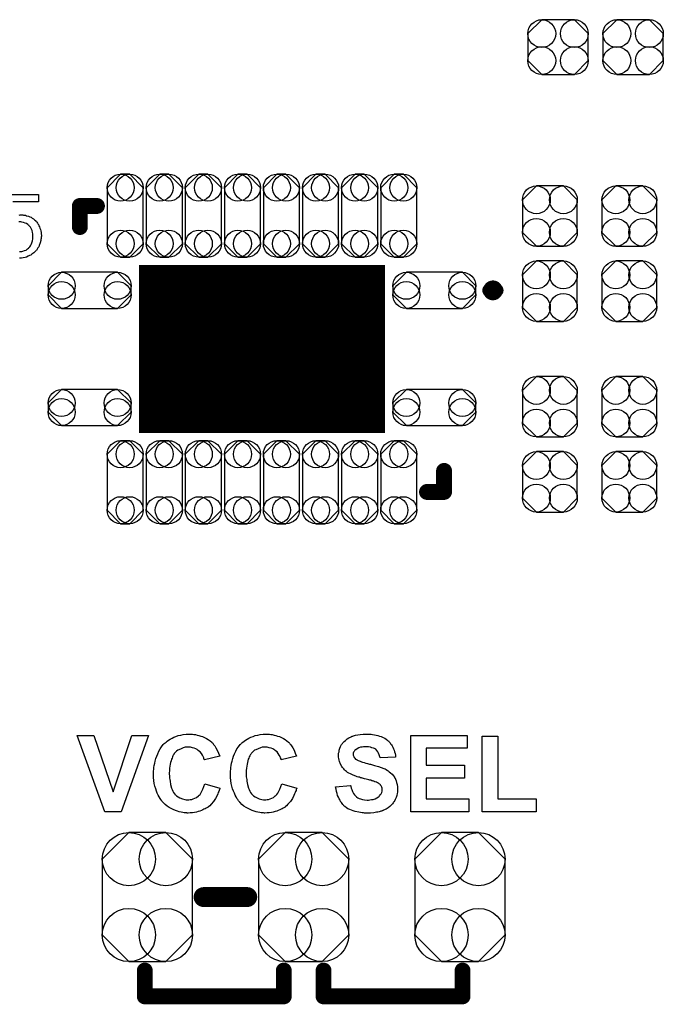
# Model space of a CAD drawing. Extents: x -0.07 to 0.95, y -0.15 to 1.54.
# Tile 6 of 14: x 0.31 to 0.63, y 0.26 to 0.76. Entities that reach past the tile are written whole.
import ezdxf

# ---------------------------------------------------------------- set-up
doc = ezdxf.new("R2010")
doc.units = 0
doc.layers.get('0').update_dxf_attribs({"linetype": 'CONTINUOUS'})
doc.layers.add('gto', color=2, linetype='CONTINUOUS')
doc.layers.add('gts', color=1, linetype='CONTINUOUS')

# ---------------------------------------------------------------- blocks, each defined once
blk = doc.blocks.new('D66')
at = {"const_width": 0.00335}
blk.add_lwpolyline([(-0.001675, 0, 1), (0.001675, 0, 1)], format="xyb", close=True, dxfattribs=at)
blk = doc.blocks.new('D32')
at = {"const_width": 0.005}
blk.add_lwpolyline([(-0.0025, 0, 1), (0.0025, 0, 1)], format="xyb", close=True, dxfattribs=at)
blk = doc.blocks.new('D33')
at = {"const_width": 0.004}
blk.add_lwpolyline([(-0.002, 0, 1), (0.002, 0, 1)], format="xyb", close=True, dxfattribs=at)
blk = doc.blocks.new('D70')
blk.add_lwpolyline([(0.0091, -0.0141), (0.0091, 0.0141), (0.0023, 0.0209), (-0.0023, 0.0209), (-0.0091, 0.0141), (-0.0091, -0.0141), (-0.0023, -0.0209), (0.0023, -0.0209)], close=True)
for centre in [(-0.0023, 0.0141), (0.0023, 0.0141), (-0.0023, -0.0141), (0.0023, -0.0141)]:
    blk.add_circle(centre, 0.0068)
blk = doc.blocks.new('D71')
blk.add_lwpolyline([(-0.0141, -0.0091), (0.0141, -0.0091), (0.0209, -0.0023), (0.0209, 0.0023), (0.0141, 0.0091), (-0.0141, 0.0091), (-0.0209, 0.0023), (-0.0209, -0.0023)], close=True)
for centre in [(-0.0141, 0.0023), (0.0141, 0.0023), (-0.0141, -0.0023), (0.0141, -0.0023)]:
    blk.add_circle(centre, 0.0068)
blk = doc.blocks.new('D63')
at = {"const_width": 0.0846}
blk.add_lwpolyline([(-0.062, 0), (0.062, 0)], dxfattribs=at)
blk = doc.blocks.new('D72')
blk.add_lwpolyline([(0.0152, -0.0068), (0.0152, 0.0068), (0.0082, 0.0138), (-0.0082, 0.0138), (-0.0152, 0.0068), (-0.0152, -0.0068), (-0.0082, -0.0138), (0.0082, -0.0138)], close=True)
for centre in [(-0.0082, 0.0068), (0.0082, 0.0068), (-0.0082, -0.0068), (0.0082, -0.0068)]:
    blk.add_circle(centre, 0.007)
blk = doc.blocks.new('D73')
blk.add_lwpolyline([(0.0068, 0.0152), (-0.0068, 0.0152), (-0.0138, 0.0082), (-0.0138, -0.0082), (-0.0068, -0.0152), (0.0068, -0.0152), (0.0138, -0.0082), (0.0138, 0.0082)], close=True)
for centre in [(-0.0068, 0.0082), (0.0068, 0.0082), (-0.0068, -0.0082), (0.0068, -0.0082)]:
    blk.add_circle(centre, 0.007)
blk = doc.blocks.new('D78')
blk.add_lwpolyline([(-0.0227, 0.0191), (-0.0227, -0.0191), (-0.0093, -0.0325), (0.0093, -0.0325), (0.0227, -0.0191), (0.0227, 0.0191), (0.0093, 0.0325), (-0.0093, 0.0325)], close=True)
for centre in [(-0.0093, 0.0191), (0.0093, 0.0191), (-0.0093, -0.0191), (0.0093, -0.0191)]:
    blk.add_circle(centre, 0.0134)

msp = doc.modelspace()

# ---------------------------------------------------------------- linework, layer by layer
at = {"layer": 'gto', "color": 2}
for points in [[(0.3005, 0.6708), (0.3164, 0.6708), (0.3164, 0.6671)], [(0.3164, 0.6671), (0.3036, 0.6671)], [(0.3068, 0.6604), (0.3073, 0.6605), (0.3083, 0.6605), (0.3086, 0.6605), (0.309, 0.6604), (0.3094, 0.6604), (0.3099, 0.6603), (0.3104, 0.6601), (0.3115, 0.6598), (0.3121, 0.6596), (0.3127, 0.6593), (0.3133, 0.6589), (0.3139, 0.6586), (0.3144, 0.6581), (0.315, 0.6576), (0.315, 0.6575), (0.3151, 0.6574), (0.3153, 0.6573), (0.3154, 0.6571), (0.3157, 0.6568), (0.3159, 0.6564), (0.3162, 0.656), (0.3165, 0.6556), (0.3167, 0.655), (0.317, 0.6545), (0.3172, 0.6538), (0.3174, 0.6532), (0.3176, 0.6525), (0.3178, 0.6517), (0.3178, 0.6509), (0.3179, 0.6501), (0.3179, 0.6501), (0.3179, 0.6499), (0.3179, 0.6497), (0.3178, 0.6494), (0.3178, 0.649), (0.3178, 0.6486), (0.3177, 0.6481), (0.3176, 0.6476), (0.3173, 0.6464), (0.3168, 0.6451), (0.3166, 0.6445), (0.3162, 0.6439), (0.3158, 0.6432), (0.3154, 0.6426), (0.3153, 0.6426), (0.3152, 0.6424), (0.315, 0.6422), (0.3148, 0.642), (0.3145, 0.6417), (0.3141, 0.6414), (0.3136, 0.641), (0.3131, 0.6407), (0.3126, 0.6403), (0.3119, 0.64), (0.3112, 0.6397), (0.3105, 0.6393), (0.3097, 0.6391), (0.3088, 0.6389), (0.3079, 0.6388), (0.3069, 0.6387)], [(0.3069, 0.642), (0.3072, 0.642), (0.3074, 0.642), (0.308, 0.6421), (0.3086, 0.6422), (0.3094, 0.6425), (0.3102, 0.6428), (0.311, 0.6434), (0.3114, 0.6437), (0.3117, 0.6441), (0.3118, 0.6441), (0.3118, 0.6442), (0.3119, 0.6443), (0.3121, 0.6445), (0.3124, 0.645), (0.3128, 0.6456), (0.3131, 0.6464), (0.3134, 0.6474), (0.3136, 0.6485), (0.3137, 0.6491), (0.3137, 0.6498), (0.3137, 0.6498), (0.3137, 0.6499), (0.3137, 0.6501), (0.3137, 0.6503), (0.3137, 0.6506), (0.3136, 0.6509), (0.3135, 0.6517), (0.3133, 0.6526), (0.313, 0.6534), (0.3125, 0.6543), (0.3118, 0.655), (0.3118, 0.6551), (0.3117, 0.6551), (0.3115, 0.6554), (0.3111, 0.6557), (0.3105, 0.6561), (0.3098, 0.6564), (0.309, 0.6567), (0.308, 0.6569), (0.3075, 0.657), (0.3066, 0.657)], [(0.3581, 0.36), (0.3498, 0.36), (0.336, 0.3984), (0.3444, 0.3984), (0.3541, 0.37), (0.3635, 0.3984), (0.3718, 0.3984), (0.3581, 0.36)], [(0.3934, 0.3991), (0.3941, 0.399), (0.3947, 0.3989), (0.3955, 0.3988), (0.3963, 0.3986), (0.3972, 0.3984), (0.3982, 0.3981), (0.3991, 0.3978), (0.4001, 0.3974), (0.401, 0.3969), (0.4019, 0.3964), (0.4029, 0.3957), (0.4037, 0.395), (0.4038, 0.395), (0.4038, 0.3949), (0.404, 0.3947), (0.4042, 0.3945), (0.4044, 0.3942), (0.4046, 0.3939), (0.4052, 0.3931), (0.4058, 0.3921), (0.4065, 0.3909), (0.4071, 0.3895), (0.4077, 0.3879), (0.4, 0.3861), (0.4, 0.3861), (0.3999, 0.3862), (0.3999, 0.3864), (0.3998, 0.3866), (0.3997, 0.3871), (0.3994, 0.3877), (0.399, 0.3885), (0.3985, 0.3893), (0.3978, 0.3901), (0.3971, 0.3907), (0.397, 0.3908), (0.3967, 0.391), (0.3963, 0.3913), (0.3957, 0.3916), (0.3949, 0.392), (0.394, 0.3922), (0.393, 0.3925), (0.3919, 0.3925), (0.3915, 0.3925), (0.3912, 0.3925), (0.3908, 0.3924), (0.3904, 0.3924), (0.3894, 0.3921), (0.3883, 0.3917), (0.3872, 0.3912), (0.3866, 0.3909), (0.386, 0.3905), (0.3855, 0.39), (0.385, 0.3894), (0.385, 0.3894), (0.3848, 0.3892), (0.3847, 0.3891), (0.3846, 0.3888), (0.3843, 0.3885), (0.3841, 0.3881), (0.3839, 0.3876), (0.3837, 0.387), (0.3834, 0.3864), (0.3832, 0.3856), (0.383, 0.3848), (0.3827, 0.3839), (0.3826, 0.3829), (0.3825, 0.3819), (0.3824, 0.3807), (0.3823, 0.3794), (0.3823, 0.3794), (0.3823, 0.3791), (0.3823, 0.3787), (0.3824, 0.3783), (0.3824, 0.3776), (0.3825, 0.3769), (0.3826, 0.3762), (0.3827, 0.3754), (0.383, 0.3737), (0.3835, 0.3719), (0.3837, 0.3711), (0.3841, 0.3703), (0.3845, 0.3696), (0.385, 0.369), (0.385, 0.3689), (0.3851, 0.3689), (0.3852, 0.3687), (0.3855, 0.3685), (0.386, 0.368), (0.3868, 0.3675), (0.3877, 0.3669), (0.3889, 0.3664), (0.3902, 0.3661), (0.3909, 0.366), (0.3917, 0.3659), (0.392, 0.3659), (0.3922, 0.366), (0.3928, 0.3661), (0.3936, 0.3662), (0.3943, 0.3664), (0.3952, 0.3668), (0.3961, 0.3672), (0.397, 0.3679), (0.3971, 0.368), (0.3974, 0.3683), (0.3978, 0.3687), (0.3982, 0.3694), (0.3988, 0.3703), (0.3993, 0.3713), (0.3998, 0.3726), (0.4002, 0.3741), (0.4078, 0.3718), (0.4078, 0.3717), (0.4077, 0.3715), (0.4076, 0.3712), (0.4074, 0.3707), (0.4072, 0.3702), (0.407, 0.3696), (0.4067, 0.3689), (0.4064, 0.3682), (0.4056, 0.3667), (0.4046, 0.3652), (0.4034, 0.3637), (0.4027, 0.363), (0.402, 0.3624), (0.4019, 0.3623), (0.4018, 0.3623), (0.4016, 0.3621), (0.4013, 0.3619), (0.4009, 0.3617), (0.4004, 0.3614), (0.3998, 0.3612), (0.3992, 0.3609), (0.3985, 0.3606), (0.3977, 0.3603), (0.3969, 0.3601), (0.396, 0.3598), (0.3951, 0.3596), (0.394, 0.3594), (0.3929, 0.3594), (0.3918, 0.3593), (0.3914, 0.3593), (0.3911, 0.3594), (0.3905, 0.3594), (0.3899, 0.3595), (0.3891, 0.3596), (0.3883, 0.3598), (0.3873, 0.36), (0.3864, 0.3603), (0.3854, 0.3606), (0.3843, 0.3611), (0.3833, 0.3616), (0.3822, 0.3621), (0.3812, 0.3628), (0.3802, 0.3636), (0.3792, 0.3646), (0.3792, 0.3646), (0.379, 0.3648), (0.3788, 0.3651), (0.3785, 0.3655), (0.3781, 0.3661), (0.3777, 0.3667), (0.3772, 0.3674), (0.3768, 0.3683), (0.3763, 0.3693), (0.3759, 0.3703), (0.3755, 0.3715), (0.3751, 0.3728), (0.3748, 0.3742), (0.3746, 0.3757), (0.3744, 0.3772), (0.3744, 0.3789), (0.3744, 0.3789), (0.3744, 0.379), (0.3744, 0.3793), (0.3744, 0.3798), (0.3744, 0.3805), (0.3745, 0.3813), (0.3746, 0.3822), (0.3747, 0.3832), (0.375, 0.3844), (0.3752, 0.3855), (0.3756, 0.3868), (0.376, 0.388), (0.3765, 0.3892), (0.377, 0.3905), (0.3777, 0.3916), (0.3784, 0.3927), (0.3793, 0.3938), (0.3793, 0.3939), (0.3795, 0.394), (0.3798, 0.3943), (0.3802, 0.3946), (0.3807, 0.395), (0.3813, 0.3955), (0.382, 0.396), (0.3828, 0.3965), (0.3837, 0.397), (0.3846, 0.3975), (0.3857, 0.3979), (0.3868, 0.3983), (0.3881, 0.3986), (0.3894, 0.3989), (0.3908, 0.3991), (0.3923, 0.3991), (0.3929, 0.3991), (0.3934, 0.3991)], [(0.4322, 0.3991), (0.4328, 0.399), (0.4335, 0.3989), (0.4342, 0.3988), (0.4351, 0.3986), (0.436, 0.3984), (0.4369, 0.3981), (0.4378, 0.3978), (0.4388, 0.3974), (0.4398, 0.3969), (0.4407, 0.3964), (0.4416, 0.3957), (0.4424, 0.395), (0.4425, 0.395), (0.4426, 0.3949), (0.4427, 0.3947), (0.4429, 0.3945), (0.4431, 0.3942), (0.4433, 0.3939), (0.4439, 0.3931), (0.4446, 0.3921), (0.4452, 0.3909), (0.4458, 0.3895), (0.4464, 0.3879), (0.4387, 0.3861), (0.4387, 0.3861), (0.4387, 0.3862), (0.4387, 0.3864), (0.4386, 0.3866), (0.4384, 0.3871), (0.4381, 0.3877), (0.4377, 0.3885), (0.4372, 0.3893), (0.4366, 0.3901), (0.4358, 0.3907), (0.4357, 0.3908), (0.4355, 0.391), (0.435, 0.3913), (0.4344, 0.3916), (0.4336, 0.392), (0.4327, 0.3922), (0.4317, 0.3925), (0.4306, 0.3925), (0.4302, 0.3925), (0.4299, 0.3925), (0.4296, 0.3924), (0.4291, 0.3924), (0.4282, 0.3921), (0.4271, 0.3917), (0.4259, 0.3912), (0.4253, 0.3909), (0.4247, 0.3905), (0.4242, 0.39), (0.4237, 0.3894), (0.4237, 0.3894), (0.4236, 0.3892), (0.4235, 0.3891), (0.4233, 0.3888), (0.4231, 0.3885), (0.4229, 0.3881), (0.4226, 0.3876), (0.4224, 0.387), (0.4221, 0.3864), (0.4219, 0.3856), (0.4217, 0.3848), (0.4215, 0.3839), (0.4213, 0.3829), (0.4212, 0.3819), (0.4211, 0.3807), (0.4211, 0.3794), (0.4211, 0.3794), (0.4211, 0.3791), (0.4211, 0.3787), (0.4211, 0.3783), (0.4211, 0.3776), (0.4212, 0.3769), (0.4213, 0.3762), (0.4214, 0.3754), (0.4217, 0.3737), (0.4222, 0.3719), (0.4225, 0.3711), (0.4229, 0.3703), (0.4232, 0.3696), (0.4237, 0.369), (0.4237, 0.3689), (0.4238, 0.3689), (0.424, 0.3687), (0.4242, 0.3685), (0.4247, 0.368), (0.4255, 0.3675), (0.4265, 0.3669), (0.4276, 0.3664), (0.429, 0.3661), (0.4297, 0.366), (0.4305, 0.3659), (0.4307, 0.3659), (0.431, 0.366), (0.4316, 0.3661), (0.4323, 0.3662), (0.4331, 0.3664), (0.434, 0.3668), (0.4348, 0.3672), (0.4357, 0.3679), (0.4358, 0.368), (0.4361, 0.3683), (0.4365, 0.3687), (0.437, 0.3694), (0.4375, 0.3703), (0.438, 0.3713), (0.4385, 0.3726), (0.439, 0.3741), (0.4465, 0.3718), (0.4465, 0.3717), (0.4464, 0.3715), (0.4463, 0.3712), (0.4462, 0.3707), (0.4459, 0.3702), (0.4457, 0.3696), (0.4454, 0.3689), (0.4451, 0.3682), (0.4443, 0.3667), (0.4433, 0.3652), (0.4421, 0.3637), (0.4414, 0.363), (0.4407, 0.3624), (0.4407, 0.3623), (0.4406, 0.3623), (0.4403, 0.3621), (0.44, 0.3619), (0.4396, 0.3617), (0.4391, 0.3614), (0.4386, 0.3612), (0.438, 0.3609), (0.4372, 0.3606), (0.4365, 0.3603), (0.4356, 0.3601), (0.4347, 0.3598), (0.4338, 0.3596), (0.4327, 0.3594), (0.4317, 0.3594), (0.4305, 0.3593), (0.4302, 0.3593), (0.4298, 0.3594), (0.4292, 0.3594), (0.4286, 0.3595), (0.4279, 0.3596), (0.427, 0.3598), (0.4261, 0.36), (0.4251, 0.3603), (0.4241, 0.3606), (0.4231, 0.3611), (0.422, 0.3616), (0.421, 0.3621), (0.4199, 0.3628), (0.4189, 0.3636), (0.418, 0.3646), (0.4179, 0.3646), (0.4178, 0.3648), (0.4175, 0.3651), (0.4172, 0.3655), (0.4169, 0.3661), (0.4164, 0.3667), (0.416, 0.3674), (0.4155, 0.3683), (0.4151, 0.3693), (0.4146, 0.3703), (0.4142, 0.3715), (0.4139, 0.3728), (0.4135, 0.3742), (0.4133, 0.3757), (0.4131, 0.3772), (0.4131, 0.3789), (0.4131, 0.3789), (0.4131, 0.379), (0.4131, 0.3793), (0.4131, 0.3798), (0.4131, 0.3805), (0.4133, 0.3813), (0.4134, 0.3822), (0.4135, 0.3832), (0.4137, 0.3844), (0.414, 0.3855), (0.4143, 0.3868), (0.4147, 0.388), (0.4152, 0.3892), (0.4158, 0.3905), (0.4164, 0.3916), (0.4171, 0.3927), (0.418, 0.3938), (0.4181, 0.3939), (0.4183, 0.394), (0.4185, 0.3943), (0.4189, 0.3946), (0.4194, 0.395), (0.42, 0.3955), (0.4207, 0.396), (0.4215, 0.3965), (0.4224, 0.397), (0.4234, 0.3975), (0.4245, 0.3979), (0.4256, 0.3983), (0.4269, 0.3986), (0.4281, 0.3989), (0.4296, 0.3991), (0.431, 0.3991), (0.4317, 0.3991), (0.4322, 0.3991)], [(0.4827, 0.3991), (0.4833, 0.399), (0.484, 0.399), (0.4847, 0.3988), (0.4856, 0.3987), (0.4873, 0.3984), (0.4882, 0.3981), (0.4891, 0.3978), (0.49, 0.3974), (0.4908, 0.397), (0.4916, 0.3965), (0.4923, 0.3959), (0.4924, 0.3959), (0.4925, 0.3957), (0.4927, 0.3956), (0.4929, 0.3954), (0.4932, 0.395), (0.4935, 0.3946), (0.4938, 0.3942), (0.4942, 0.3937), (0.4946, 0.3931), (0.4949, 0.3925), (0.4952, 0.3917), (0.4955, 0.391), (0.4958, 0.3902), (0.496, 0.3893), (0.4962, 0.3884), (0.4962, 0.3874), (0.4885, 0.3871), (0.4885, 0.3872), (0.4885, 0.3873), (0.4883, 0.3876), (0.4882, 0.3881), (0.488, 0.3887), (0.4877, 0.3895), (0.4873, 0.3901), (0.4868, 0.3908), (0.4863, 0.3914), (0.4862, 0.3914), (0.486, 0.3916), (0.4856, 0.3918), (0.4851, 0.392), (0.4844, 0.3922), (0.4836, 0.3925), (0.4826, 0.3926), (0.4814, 0.3927), (0.4809, 0.3927), (0.4802, 0.3926), (0.4795, 0.3925), (0.4787, 0.3924), (0.4778, 0.3921), (0.477, 0.3917), (0.4762, 0.3912), (0.4761, 0.3912), (0.476, 0.3911), (0.4758, 0.3909), (0.4756, 0.3906), (0.4754, 0.3903), (0.4751, 0.3899), (0.475, 0.3894), (0.475, 0.3889), (0.475, 0.3888), (0.475, 0.3886), (0.475, 0.3884), (0.4751, 0.3881), (0.4753, 0.3877), (0.4754, 0.3873), (0.4757, 0.3869), (0.4761, 0.3865), (0.4761, 0.3865), (0.4764, 0.3863), (0.4766, 0.3862), (0.4769, 0.3861), (0.4771, 0.3859), (0.4775, 0.3858), (0.478, 0.3856), (0.4785, 0.3854), (0.4791, 0.3851), (0.4797, 0.3849), (0.4805, 0.3847), (0.4813, 0.3845), (0.4822, 0.3843), (0.4832, 0.384), (0.4832, 0.384), (0.4835, 0.3839), (0.4837, 0.3839), (0.4841, 0.3838), (0.4846, 0.3836), (0.4851, 0.3835), (0.4857, 0.3833), (0.4863, 0.3831), (0.4877, 0.3827), (0.4891, 0.3823), (0.4904, 0.3818), (0.491, 0.3815), (0.4915, 0.3812), (0.4916, 0.3812), (0.4916, 0.3811), (0.492, 0.3809), (0.4925, 0.3806), (0.4931, 0.3801), (0.4937, 0.3796), (0.4945, 0.3789), (0.4952, 0.3781), (0.4958, 0.3773), (0.4958, 0.3771), (0.496, 0.3768), (0.4963, 0.3763), (0.4966, 0.3756), (0.4968, 0.3747), (0.4971, 0.3737), (0.4973, 0.3725), (0.4973, 0.3712), (0.4973, 0.3711), (0.4973, 0.371), (0.4973, 0.3708), (0.4973, 0.3706), (0.4973, 0.3703), (0.4972, 0.3699), (0.4971, 0.3692), (0.4969, 0.3682), (0.4966, 0.3671), (0.4961, 0.3661), (0.4955, 0.3649), (0.4955, 0.3649), (0.4953, 0.3648), (0.4951, 0.3645), (0.4947, 0.3639), (0.4941, 0.3633), (0.4934, 0.3626), (0.4925, 0.3619), (0.4915, 0.3613), (0.4902, 0.3607), (0.4902, 0.3607), (0.4901, 0.3606), (0.4899, 0.3606), (0.4896, 0.3604), (0.4893, 0.3603), (0.4889, 0.3602), (0.4885, 0.3601), (0.488, 0.36), (0.4873, 0.3598), (0.4867, 0.3597), (0.4853, 0.3595), (0.4837, 0.3593), (0.4819, 0.3593), (0.4812, 0.3593), (0.4807, 0.3593), (0.4801, 0.3594), (0.4794, 0.3594), (0.4786, 0.3596), (0.4778, 0.3597), (0.476, 0.3601), (0.475, 0.3604), (0.4741, 0.3607), (0.4732, 0.3611), (0.4723, 0.3615), (0.4715, 0.362), (0.4707, 0.3626), (0.4706, 0.3627), (0.4705, 0.3628), (0.4703, 0.3629), (0.4701, 0.3632), (0.4698, 0.3636), (0.4694, 0.3641), (0.469, 0.3646), (0.4686, 0.3651), (0.4683, 0.3658), (0.4679, 0.3665), (0.4675, 0.3673), (0.4671, 0.3682), (0.4668, 0.3692), (0.4665, 0.3702), (0.4663, 0.3713), (0.4661, 0.3725), (0.4736, 0.3732), (0.4736, 0.3732), (0.4737, 0.373), (0.4737, 0.3728), (0.4738, 0.3726), (0.474, 0.3719), (0.4743, 0.3711), (0.4746, 0.3702), (0.4751, 0.3692), (0.4756, 0.3684), (0.4764, 0.3676), (0.4765, 0.3675), (0.4767, 0.3673), (0.4772, 0.367), (0.4779, 0.3667), (0.4787, 0.3664), (0.4796, 0.3661), (0.4807, 0.3659), (0.482, 0.3658), (0.4826, 0.3658), (0.4833, 0.3659), (0.4841, 0.3661), (0.485, 0.3662), (0.486, 0.3665), (0.4868, 0.3669), (0.4876, 0.3674), (0.4877, 0.3674), (0.488, 0.3677), (0.4882, 0.368), (0.4886, 0.3684), (0.489, 0.369), (0.4893, 0.3697), (0.4895, 0.3703), (0.4896, 0.3711), (0.4896, 0.3712), (0.4896, 0.3713), (0.4895, 0.3716), (0.4895, 0.3719), (0.4893, 0.3723), (0.4892, 0.3727), (0.489, 0.373), (0.4887, 0.3734), (0.4887, 0.3735), (0.4886, 0.3736), (0.4884, 0.3738), (0.4881, 0.374), (0.4877, 0.3743), (0.4872, 0.3745), (0.4867, 0.3748), (0.486, 0.3751), (0.4859, 0.3751), (0.4857, 0.3752), (0.4853, 0.3753), (0.485, 0.3754), (0.4847, 0.3755), (0.4843, 0.3756), (0.4839, 0.3758), (0.4834, 0.3759), (0.4828, 0.376), (0.4821, 0.3762), (0.4814, 0.3764), (0.4806, 0.3766), (0.4797, 0.3768), (0.4797, 0.3768), (0.4795, 0.3769), (0.4791, 0.377), (0.4787, 0.3771), (0.4782, 0.3773), (0.4776, 0.3774), (0.477, 0.3776), (0.4763, 0.3779), (0.4749, 0.3784), (0.4735, 0.3791), (0.4728, 0.3794), (0.4721, 0.3798), (0.4715, 0.3802), (0.471, 0.3806), (0.471, 0.3806), (0.4709, 0.3808), (0.4707, 0.3809), (0.4705, 0.3811), (0.4702, 0.3815), (0.4699, 0.3819), (0.4696, 0.3823), (0.4693, 0.3828), (0.4686, 0.3839), (0.4681, 0.3853), (0.4679, 0.386), (0.4677, 0.3867), (0.4676, 0.3875), (0.4675, 0.3884), (0.4675, 0.3884), (0.4675, 0.3885), (0.4675, 0.3886), (0.4675, 0.3889), (0.4676, 0.3894), (0.4678, 0.3901), (0.4679, 0.391), (0.4682, 0.3919), (0.4686, 0.3929), (0.4691, 0.3939), (0.4691, 0.3939), (0.4692, 0.394), (0.4695, 0.3943), (0.4698, 0.3947), (0.4704, 0.3953), (0.471, 0.3959), (0.4719, 0.3966), (0.4728, 0.3972), (0.4739, 0.3977), (0.474, 0.3977), (0.4741, 0.3978), (0.4743, 0.3979), (0.4745, 0.398), (0.4748, 0.3981), (0.4751, 0.3982), (0.4756, 0.3983), (0.4761, 0.3985), (0.4772, 0.3987), (0.4785, 0.3989), (0.4799, 0.3991), (0.4815, 0.3991), (0.4822, 0.3991), (0.4827, 0.3991)], [(0.5324, 0.3919), (0.5117, 0.3919), (0.5117, 0.3834), (0.531, 0.3834), (0.531, 0.3769), (0.5117, 0.3769), (0.5117, 0.3665), (0.5331, 0.3665), (0.5331, 0.36), (0.5039, 0.36), (0.5039, 0.3984), (0.5324, 0.3984), (0.5324, 0.3919)], [(0.5477, 0.3665), (0.567, 0.3665), (0.567, 0.36), (0.5399, 0.36), (0.5399, 0.3981), (0.5477, 0.3981), (0.5477, 0.3665)]]:
    msp.add_lwpolyline(points, dxfattribs=at)
for points, const_width in [([(0.3373, 0.665), (0.3459, 0.665)], 0.008), ([(0.3373, 0.6544), (0.3373, 0.665)], 0.008), ([(0.5433, 0.6225), (0.5433, 0.6225)], 0.006), ([(0.5473, 0.6225), (0.5473, 0.6225)], 0.006), ([(0.5473, 0.6225), (0.5473, 0.6225)], 0.006), ([(0.5207, 0.521), (0.5207, 0.5316)], 0.008), ([(0.5121, 0.521), (0.5207, 0.521)], 0.008), ([(0.3996, 0.317), (0.4216, 0.317)], 0.01), ([(0.37, 0.267), (0.37, 0.28)], 0.008), ([(0.44, 0.267), (0.44, 0.28)], 0.008), ([(0.46, 0.267), (0.46, 0.28)], 0.008), ([(0.53, 0.267), (0.53, 0.28)], 0.008), ([(0.37, 0.267), (0.44, 0.267)], 0.008), ([(0.46, 0.267), (0.53, 0.267)], 0.008)]:
    msp.add_lwpolyline(points, dxfattribs=dict(at, const_width=const_width))
at = {"layer": 'gto', "color": 2, "const_width": 0.006}
for points in [[(0.5473, 0.6225, 1), (0.5433, 0.6225)], [(0.5433, 0.6225, 1), (0.5473, 0.6225)]]:
    msp.add_lwpolyline(points, format="xyb", dxfattribs=at)

# ---------------------------------------------------------------- block references
at = {"layer": 'gto'}
for name, p in [('D33', (0.3373, 0.665)), ('D33', (0.3373, 0.665)), ('D33', (0.3459, 0.665)), ('D33', (0.3373, 0.6544)), ('D66', (0.5433, 0.6225)), ('D66', (0.5433, 0.6225)), ('D66', (0.5473, 0.6225)), ('D66', (0.5473, 0.6225)), ('D66', (0.5473, 0.6225)), ('D66', (0.5473, 0.6225)), ('D33', (0.5207, 0.5316)), ('D33', (0.5121, 0.521)), ('D33', (0.5207, 0.521)), ('D32', (0.3996, 0.317)), ('D32', (0.4216, 0.317)), ('D33', (0.37, 0.28)), ('D33', (0.44, 0.28)), ('D33', (0.46, 0.28)), ('D33', (0.53, 0.28)), ('D33', (0.37, 0.267)), ('D33', (0.37, 0.267)), ('D33', (0.44, 0.267)), ('D33', (0.44, 0.267)), ('D33', (0.46, 0.267)), ('D33', (0.46, 0.267)), ('D33', (0.53, 0.267)), ('D33', (0.53, 0.267))]:
    msp.add_blockref(name, p, dxfattribs=at)
at = {"layer": 'gts'}
for name, p in [('D72', (0.5781, 0.745)), ('D72', (0.6159, 0.745)), ('D70', (0.3601, 0.6601)), ('D70', (0.3798, 0.6601)), ('D70', (0.3995, 0.6601)), ('D70', (0.4192, 0.6601)), ('D70', (0.4388, 0.6601)), ('D70', (0.4585, 0.6601)), ('D70', (0.4782, 0.6601)), ('D70', (0.4979, 0.6601)), ('D73', (0.574, 0.6599)), ('D73', (0.614, 0.6599)), ('D63', (0.429, 0.593)), ('D73', (0.574, 0.6221)), ('D73', (0.614, 0.6221)), ('D71', (0.3422, 0.6225)), ('D71', (0.5158, 0.6225)), ('D73', (0.574, 0.5639)), ('D73', (0.614, 0.5639)), ('D71', (0.3422, 0.5635)), ('D71', (0.5158, 0.5635)), ('D70', (0.3601, 0.5259)), ('D70', (0.3798, 0.5259)), ('D70', (0.3995, 0.5259)), ('D70', (0.4192, 0.5259)), ('D70', (0.4388, 0.5259)), ('D70', (0.4585, 0.5259)), ('D70', (0.4782, 0.5259)), ('D70', (0.4979, 0.5259)), ('D73', (0.574, 0.5261)), ('D73', (0.614, 0.5261)), ('D78', (0.3713, 0.317)), ('D78', (0.45, 0.317)), ('D78', (0.5287, 0.317))]:
    msp.add_blockref(name, p, dxfattribs=at)

doc.saveas('drawing.dxf')
